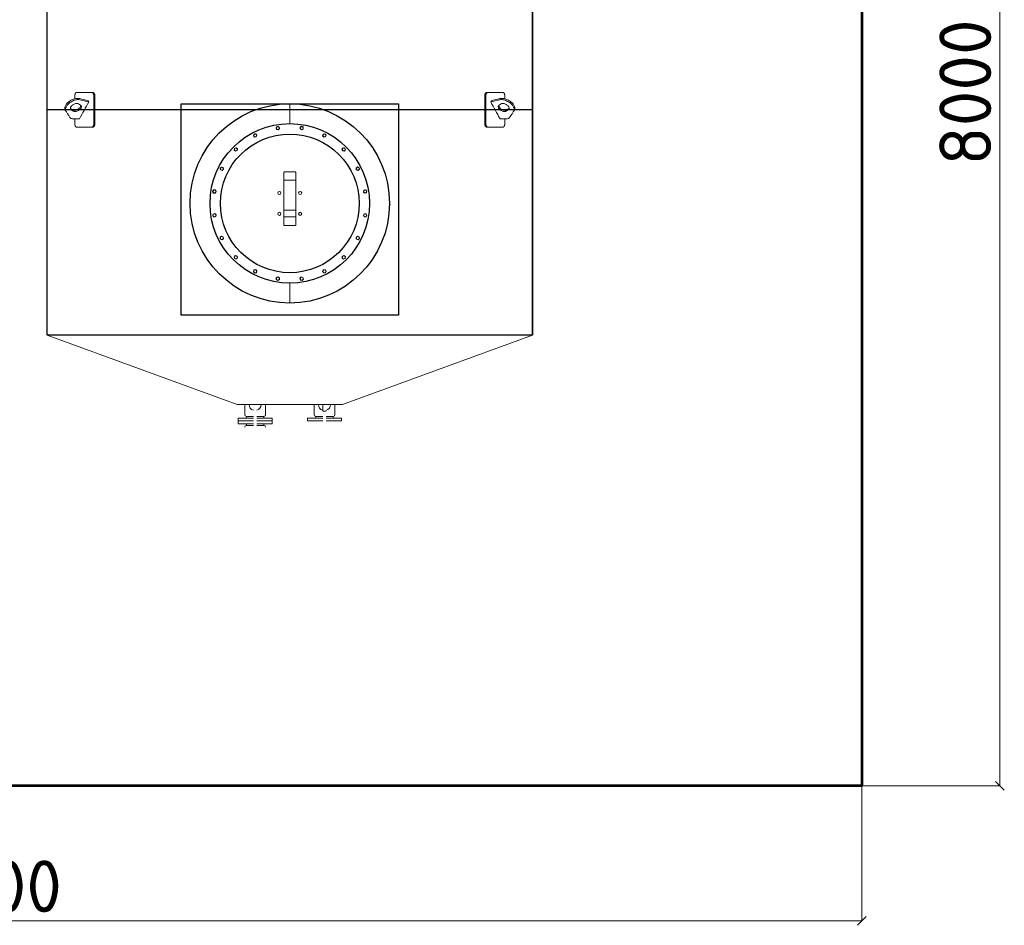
# Model space of a CAD drawing. Header units: millimetres. Extents: x -34827 to 118056, y 11959 to 116489.
# Tile 81 of 105: x 56630 to 62309, y 24888 to 30112. Entities that reach past the tile are written whole.
import ezdxf

# ---------------------------------------------------------------- set-up
doc = ezdxf.new("R2010")
doc.units = ezdxf.units.MM
doc.linetypes.add('K5LT32774', pattern=[0])
doc.linetypes.add('K5LT32775', pattern=[0])
doc.layers.add('SV-DIM-MECH', color=7, linetype='Continuous')
doc.layers.add('Резервуар', color=7, linetype='Continuous')
doc.styles.get("Standard").update_dxf_attribs({"font": 'isocpeur.ttf'})
doc.dimstyles.new('Размер 1000', dxfattribs={"dimtxt": 300, "dimasz": 50, "dimexe": 0.18, "dimexo": 0.0625, "dimgap": 50, "dimtad": 1, "dimdec": 0, "dimrnd": 1, "dimzin": 0, "dimdsep": 46, "dimtxsty": 'Standard', "dimblk": 'OBLIQUE', "dimcen": -0.09, "dimclrd": 5, "dimclre": 5, "dimclrt": 5, "dimadec": 0, "dimazin": 0, "dimtfac": 1, "dimtdec": 0, "dimtofl": 0, "dimtmove": 0, "dimatfit": 3, "dimldrblk": 'OBLIQUE', "dimfxl": 1, "dimtolj": 1, "dimtzin": 0, "dimlwd": 13, "dimlwe": 13, "dimarcsym": 0})

# ---------------------------------------------------------------- blocks, each defined once
blk = doc.blocks.new('*U45')
at = {"layer": 'Резервуар', "lineweight": 20}
blk.add_lwpolyline([(-3.2, 9.9), (7, 7.7), (10.2, -2.2), (3.2, -9.9), (-7, -7.7), (-10.2, 2.2), (-3.2, 9.9)], dxfattribs=at)
at = {"layer": 'Резервуар', "color": 5, "lineweight": 20}
blk.add_circle((0, 0), 8.55, dxfattribs=at)
blk = doc.blocks.new('*U46')
at = {"layer": 'Резервуар', "color": 0, "linetype": 'ByBlock', "lineweight": -2, "transparency": 16777216}
blk.add_blockref('*U45', (964799.1, -2833937.4), dxfattribs=at)
for p, rotation in [((964936.8, -2833937.4), 341.9999999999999), ((964668.2, -2833980), 17.99999999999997), ((965067.7, -2833980), 323.9999999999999), ((964556.9, -2834060.9), 36), ((965179.1, -2834060.9), 306), ((964475.9, -2834172.3), 54), ((965260, -2834172.3), 288), ((964433.4, -2834303.2), 72), ((965302.6, -2834303.2), 269.9999999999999), ((964433.4, -2834440.8), 90), ((965302.6, -2834440.8), 251.9999999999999), ((964475.9, -2834571.8), 108), ((965260, -2834571.8), 234), ((964556.9, -2834683.1), 126), ((965179.1, -2834683.1), 216), ((964668.2, -2834764), 144), ((965067.7, -2834764), 197.9999999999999), ((964799.1, -2834806.6), 162), ((964936.8, -2834806.6), 180)]:
    blk.add_blockref('*U45', p, dxfattribs=dict(at, rotation=rotation))
blk = doc.blocks.new('_Oblique')
at = {"color": 0, "linetype": 'ByBlock', "lineweight": -2}
blk.add_line((-0.5, -0.5), (0.5, 0.5), dxfattribs=at)
blk = doc.blocks.new('*D55')
at = {"layer": 'Defpoints', "color": 0, "transparency": 16777216}
for p in [(61487.8, 33692.6), (62283.7, 33692.6), (61487.8, 25692.6)]:
    blk.add_point(p, dxfattribs=at)
at = {"layer": 'SV-DIM-MECH', "color": 5, "lineweight": 13, "transparency": 16777216}
for p, q in [((61487.8, 33692.6), (62283.9, 33692.6)), ((62283.7, 25692.6), (62283.7, 33692.6)), ((61487.8, 25692.6), (62283.9, 25692.6))]:
    blk.add_line(p, q, dxfattribs=at)
at = {"layer": 'SV-DIM-MECH', "color": 5, "lineweight": 13, "transparency": 16777216, "xscale": 50, "yscale": 50, "zscale": 50}
for p, rotation in [((62283.7, 33692.6), 90), ((62283.7, 25692.6), 270)]:
    blk.add_blockref('_Oblique', p, dxfattribs=dict(at, rotation=rotation))
at = {"layer": 'SV-DIM-MECH', "color": 5, "transparency": 16777216, "insert": (62083.7, 29692.6), "char_height": 300, "attachment_point": 5, "rotation": 90}
blk.add_mtext('\\A1;8000', dxfattribs=at)
blk = doc.blocks.new('*D56')
at = {"layer": 'Defpoints', "color": 0, "transparency": 16777216}
for p in [(51287.8, 25692.6), (61487.8, 25692.6), (51287.8, 24912.6)]:
    blk.add_point(p, dxfattribs=at)
at = {"layer": 'SV-DIM-MECH', "color": 5, "lineweight": 13, "transparency": 16777216}
for p, q in [((51287.8, 25692.5), (51287.8, 24912.4)), ((61487.8, 25692.5), (61487.8, 24912.4)), ((61487.8, 24912.6), (51287.8, 24912.6))]:
    blk.add_line(p, q, dxfattribs=at)
at = {"layer": 'SV-DIM-MECH', "color": 5, "lineweight": 13, "transparency": 16777216, "xscale": 50, "yscale": 50, "zscale": 50, "rotation": 180}
blk.add_blockref('_Oblique', (51287.8, 24912.6), dxfattribs=at)
at = {"layer": 'SV-DIM-MECH', "color": 5, "lineweight": 13, "transparency": 16777216, "xscale": 50, "yscale": 50, "zscale": 50}
blk.add_blockref('_Oblique', (61487.8, 24912.6), dxfattribs=at)
at = {"layer": 'SV-DIM-MECH', "color": 5, "transparency": 16777216, "insert": (56387.8, 25112.6), "char_height": 300, "attachment_point": 5}
blk.add_mtext('\\A1;10200', dxfattribs=at)

msp = doc.modelspace()

# ---------------------------------------------------------------- linework, layer by layer
at = {"color": 6}
msp.add_line((59587.7727, 28292.6047), (59587.7727, 32292.6047), dxfattribs=at)
at = {"lineweight": 53}
msp.add_lwpolyline([(51287.7727, 33692.6047), (61487.7727, 33692.6047), (61487.7727, 25692.6047), (51287.7727, 25692.6047)], close=True, dxfattribs=at)
at = {"color": 6}
msp.add_lwpolyline([(57561.6676, 29627.6047), (58815.6909, 29627.6047), (58815.6909, 28407.7871), (57561.6676, 28407.7871)], close=True, dxfattribs=at)
at = {"layer": 'Резервуар', "color": 6}
msp.add_line((59587.7727, 29592.6047), (56787.7727, 29592.6047), dxfattribs=at)
at = {"layer": 'Резервуар', "color": 6, "linetype": 'K5LT32775', "lineweight": 20}
for p, q in [((58187.7727, 29627.6047), (58187.7727, 29512.6047)), ((58187.7727, 29627.6047), (58187.7727, 29512.6047)), ((58187.7727, 28592.6047), (58187.7727, 28477.6047)), ((58187.7727, 28592.6047), (58187.7727, 28477.6047))]:
    msp.add_line(p, q, dxfattribs=at)
at = {"layer": 'Резервуар', "color": 6, "lineweight": 20}
for p, q in [((57937.7727, 27823.6047), (57937.7727, 27813.6047)), ((58037.7727, 27823.6047), (58037.7727, 27813.6047))]:
    msp.add_line(p, q, dxfattribs=at)
at = {"layer": 'Резервуар', "color": 6, "linetype": 'K5LT32774', "lineweight": 20}
msp.add_line((58437.7727, 27823.6047), (58437.7727, 27813.6047), dxfattribs=at)
at = {"layer": 'Резервуар', "color": 6}
msp.add_lwpolyline([(59587.7727, 32292.6047), (59587.7727, 28292.6047), (56787.7727, 28292.6047), (56787.7727, 32292.6047)], dxfattribs=at)
at = {"layer": 'Резервуар', "color": 6, "lineweight": 20}
for points in [[(58152.7727, 29229.4961), (58152.7727, 29223.7833), (58152.7727, 29186.3181)], [(58152.7727, 28975.0068), (58152.7727, 28925.2858), (58222.7727, 28925.2858), (58222.7727, 28975.0068), (58222.7727, 29014.2016)], [(58152.7727, 29014.2016), (58152.7727, 28975.0068), (58222.7727, 28975.0068)], [(56787.7727, 28292.6047), (57884.1781, 27892.6047), (58491.3673, 27892.6047), (59587.7727, 28292.6047)], [(57977.7727, 27797.6047), (57889.7727, 27797.6047), (57889.7727, 27813.6047), (57977.7727, 27813.6047)], [(57889.7727, 27813.6047), (57889.7727, 27797.6047), (57889.7727, 27781.6047), (57977.7727, 27781.6047)], [(57997.7727, 27813.6047), (58085.7727, 27813.6047), (58085.7727, 27797.6047), (57997.7727, 27797.6047)], [(58085.7727, 27813.6047), (58085.7727, 27797.6047), (58085.7727, 27781.6047), (57997.7727, 27781.6047)], [(58377.7727, 27797.6047), (58289.7727, 27797.6047), (58289.7727, 27813.6047), (58377.7727, 27813.6047)], [(58397.7727, 27813.6047), (58485.7727, 27813.6047), (58485.7727, 27797.6047), (58397.7727, 27797.6047)]]:
    msp.add_lwpolyline(points, dxfattribs=at)
for points in [[(57927.7727, 27892.6047), (57927.7727, 27833.6047, 0.414213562), (57937.7727, 27823.6047), (57977.7727, 27823.6047)], [(58047.7727, 27892.6047), (58047.7727, 27833.6047, -0.414213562), (58037.7727, 27823.6047), (57997.7727, 27823.6047)], [(58327.7727, 27892.6047), (58327.7727, 27833.6047, 0.414213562), (58337.7727, 27823.6047), (58377.7727, 27823.6047), (58337.7727, 27823.6047), (58337.7727, 27813.6047)], [(58397.7727, 27823.6047), (58437.7727, 27823.6047, 0.414213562), (58447.7727, 27833.6047), (58447.7727, 27892.6047)], [(57977.7727, 27771.6047), (57937.7727, 27771.6047, 0.413675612), (57927.7727, 27761.6047)], [(58047.7727, 27761.6047, 0.414213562), (58037.7727, 27771.6047), (57997.7727, 27771.6047)]]:
    msp.add_lwpolyline(points, format="xyb", dxfattribs=at)
at = {"layer": 'Резервуар', "color": 6, "linetype": 'K5LT32774', "lineweight": 20}
msp.add_lwpolyline([(58397.7727, 27853.6047), (58377.7727, 27853.6047), (58377.7727, 27892.6047)], dxfattribs=at)
at = {"layer": 'Резервуар', "color": 6, "lineweight": 20}
for points in [[(57937.7727, 27781.6047), (57937.7727, 27771.6047)], [(58037.7727, 27781.6047), (58037.7727, 27771.6047)]]:
    msp.add_lwpolyline(points, close=True, dxfattribs=at)
at = {"layer": 'Резервуар', "color": 6}
msp.add_circle((58187.7727, 29052.6047), 575, dxfattribs=at)
at = {"layer": 'Резервуар', "color": 6, "lineweight": 30}
for radius in [460, 400]:
    msp.add_circle((58187.7727, 29052.6047), radius, dxfattribs=at)
at = {"layer": 'Резервуар', "color": 6, "lineweight": 20}
for centre in [(58127.6686, 29112.7087), (58247.8768, 29112.7087), (58127.6686, 28992.5006), (58247.8768, 28992.5006)]:
    msp.add_circle(centre, 9, dxfattribs=at)
for centre, start, end in [((57987.7727, 27892.6047), 180, 253.3984504), ((57987.7727, 27892.6047), 286.6015496, 360), ((58387.7727, 27892.6047), 180, 253.3984504), ((58387.7727, 27892.6047), 286.6015496, 360)]:
    msp.add_arc(centre, 35, start, end, dxfattribs=at)
for points, knots in [([(57028.3988, 29637.9644), (57027.1086, 29640.3214), (57025.8184, 29642.6784), (57024.5282, 29645.0354), (57008.2289, 29649.0699), (56991.9297, 29653.1044), (56975.6305, 29657.1389), (56974.4355, 29657.3977), (56970.4287, 29658.2657), (56962.9844, 29658.6283), (56953.0889, 29657.639), (56942.2878, 29654.9444), (56931.1974, 29650.5583), (56920.6149, 29644.7192), (56911.2533, 29637.9009), (56903.5188, 29630.5963), (56897.5259, 29623.1745), (56893.25, 29615.8783), (56890.6063, 29608.8555), (56889.5828, 29602.245), (56889.9963, 29596.0664), (56891.5802, 29592.486), (56892.3514, 29590.7428), (56901.454, 29576.5716), (56910.5566, 29562.4004), (56919.6593, 29548.2292), (56920.9476, 29546.7322), (56923.2962, 29544.0033), (56929.8593, 29540.8381), (56935.0623, 29540.4448), (56938.6463, 29540.1739), (56950.7208, 29540.1739), (56962.7953, 29540.1739), (56974.8698, 29540.1739), (56992.7128, 29572.7707), (57010.5558, 29605.3675), (57028.3988, 29637.9644), (57012.0995, 29641.9988), (56995.8003, 29646.0333), (56979.5011, 29650.0678), (56978.3061, 29650.3267), (56974.2993, 29651.1946), (56966.855, 29651.5572), (56956.9595, 29650.5679), (56946.1584, 29647.8733), (56935.068, 29643.4872), (56924.4855, 29637.6482), (56915.1239, 29630.8299), (56907.3894, 29623.5252), (56901.3965, 29616.1035), (56897.1205, 29608.8072), (56894.4769, 29601.7844), (56893.4534, 29595.1739), (56893.7929, 29590.1013), (56894.6674, 29587.4486), (56894.9512, 29586.6954)], [0, 0, 0, 0, 1, 1, 1, 2, 2, 2, 2.036658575, 2.122919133, 2.22207377, 2.334181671, 2.455718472, 2.578885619, 2.695792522, 2.802239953, 2.897153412, 2.980999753, 3.054971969, 3.12077204, 3.180650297, 3.237462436, 3.237462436, 3.237462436, 4.237462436, 4.237462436, 4.237462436, 4.296097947, 4.344350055, 4.451166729, 4.451166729, 4.451166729, 5.451166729, 5.451166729, 5.451166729, 6.451166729, 6.451166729, 6.451166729, 7.451166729, 7.451166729, 7.451166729, 7.487825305, 7.574085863, 7.6732405, 7.7853484, 7.906885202, 8.030052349, 8.146959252, 8.253406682, 8.348320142, 8.432166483, 8.506138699, 8.571938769, 8.631817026, 8.65596226, 8.65596226, 8.65596226, 8.65596226]), ([(57045.4118, 29692.6047), (57016.2033, 29692.6047), (56986.9948, 29692.6047), (56957.7863, 29692.6047), (56957.4198, 29692.6047), (56956.7412, 29692.5296), (56955.7567, 29692.2158), (56954.8949, 29691.7678), (56954.1134, 29691.2099), (56953.4171, 29690.5854), (56952.8402, 29689.9567), (56952.2863, 29689.2599), (56951.6893, 29688.4011), (56950.9348, 29687.0967), (56950.2024, 29685.5042), (56949.6135, 29683.889), (56949.1607, 29682.3858), (56948.7926, 29680.9028), (56948.4448, 29679.135), (56948.2179, 29677.5451), (56948.0173, 29675.5497), (56947.938, 29674.028), (56947.9277, 29672.8409), (56947.9277, 29672.6047), (56947.9277, 29667.1639), (56947.9277, 29661.7232), (56947.9277, 29656.2825)], [0, 0, 0, 0, 1, 1, 1, 1.070109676, 1.130029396, 1.191234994, 1.241266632, 1.289810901, 1.338315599, 1.367962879, 1.416097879, 1.480180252, 1.560174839, 1.624226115, 1.672298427, 1.728683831, 1.78293711, 1.854167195, 1.886619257, 1.977442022, 2, 2, 2, 3, 3, 3, 3]), ([(57057.4046, 29512.6047), (57057.4046, 29565.938), (57057.4046, 29619.2713), (57057.4046, 29672.6047), (57057.4046, 29673.4438), (57057.3431, 29675.0552), (57057.104, 29677.1811), (57056.7995, 29678.9139), (57056.4282, 29680.545), (57055.942, 29682.2126), (57055.3232, 29683.8769), (57054.6747, 29685.3057), (57054.0036, 29686.5503), (57053.2978, 29687.6641), (57052.5039, 29688.7305), (57051.626, 29689.7147), (57050.7591, 29690.5052), (57049.9128, 29691.1429), (57049.2005, 29691.5813), (57048.4766, 29691.9415), (57047.9939, 29692.1341), (57047.4787, 29692.3053), (57047.0134, 29692.4316), (57046.3915, 29692.5454), (57045.8661, 29692.5961), (57045.5311, 29692.6047), (57045.4118, 29692.6047), (57047.5347, 29692.6047), (57049.6576, 29692.6047), (57051.7805, 29692.6047), (57052.2166, 29692.6047), (57053.0262, 29692.5296), (57054.2057, 29692.2158), (57055.2427, 29691.7678), (57056.1864, 29691.2099), (57057.0299, 29690.5854), (57057.7308, 29689.9567), (57058.4054, 29689.2599), (57059.1342, 29688.4012), (57060.058, 29687.0967), (57060.9581, 29685.5042), (57061.6842, 29683.8891), (57062.2436, 29682.3858), (57062.6992, 29680.9028), (57063.1304, 29679.135), (57063.4121, 29677.5451), (57063.6515, 29675.6278), (57063.7557, 29674.1076), (57063.7727, 29672.9205), (57063.7727, 29672.6047), (57063.7727, 29619.2713), (57063.7727, 29565.938), (57063.7727, 29512.6047), (57063.7727, 29511.7656), (57063.7112, 29510.1541), (57063.4721, 29508.0283), (57063.1676, 29506.2955), (57062.7963, 29504.6644), (57062.3101, 29502.9968), (57061.6913, 29501.3325), (57061.0428, 29499.9036), (57060.3718, 29498.659), (57059.666, 29497.5452), (57058.8721, 29496.4788), (57057.9942, 29495.4946), (57057.1274, 29494.7041), (57056.2812, 29494.0664), (57055.5689, 29493.6281), (57054.8451, 29493.2679), (57054.3625, 29493.0752), (57053.8472, 29492.904), (57053.382, 29492.7777), (57052.7601, 29492.6639), (57052.2348, 29492.6132), (57051.8999, 29492.6047), (57051.7805, 29492.6047), (57049.6576, 29492.6047), (57047.5347, 29492.6047), (57045.4118, 29492.6047), (57045.8479, 29492.6047), (57046.6575, 29492.6797), (57047.8372, 29492.9936), (57048.8743, 29493.4415), (57049.8181, 29493.9995), (57050.6616, 29494.6239), (57051.3625, 29495.2527), (57052.0372, 29495.9494), (57052.766, 29496.8082), (57053.6899, 29498.1127), (57054.59, 29499.7051), (57055.3161, 29501.3203), (57055.8755, 29502.8236), (57056.3311, 29504.3065), (57056.7623, 29506.0744), (57057.044, 29507.6643), (57057.2834, 29509.5816), (57057.3876, 29511.1017), (57057.4046, 29512.2888), (57057.4046, 29512.6047)], [0, 0, 0, 0, 1, 1, 1, 1.080128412, 1.153904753, 1.206147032, 1.252313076, 1.32023682, 1.382728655, 1.438760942, 1.490849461, 1.54211593, 1.593097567, 1.652841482, 1.71027634, 1.750312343, 1.800935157, 1.83142901, 1.870864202, 1.880287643, 1.915806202, 1.946869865, 1.981143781, 2, 2, 2, 3, 3, 3, 3.070109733, 3.130030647, 3.19123557, 3.241266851, 3.28981091, 3.33831552, 3.367962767, 3.416097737, 3.48018008, 3.560174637, 3.62422589, 3.672298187, 3.728683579, 3.782936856, 3.854166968, 3.88661906, 3.969832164, 4, 4, 4, 5, 5, 5, 5.080128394, 5.153904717, 5.206146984, 5.252313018, 5.320236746, 5.382728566, 5.438760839, 5.490849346, 5.542115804, 5.593097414, 5.652841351, 5.710276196, 5.750312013, 5.800934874, 5.831428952, 5.870863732, 5.880286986, 5.915805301, 5.946869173, 5.981143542, 6, 6, 6, 7, 7, 7, 7.070109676, 7.130029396, 7.191234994, 7.241266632, 7.289810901, 7.338315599, 7.367962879, 7.416097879, 7.480180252, 7.560174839, 7.624226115, 7.672298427, 7.728683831, 7.78293711, 7.854167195, 7.886619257, 7.969832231, 8, 8, 8, 8]), ([(59318.1408, 29512.6047), (59318.1408, 29565.938), (59318.1408, 29619.2713), (59318.1408, 29672.6047), (59318.1408, 29673.4438), (59318.2023, 29675.0552), (59318.4414, 29677.1811), (59318.746, 29678.9139), (59319.1172, 29680.545), (59319.6034, 29682.2126), (59320.2223, 29683.8769), (59320.8707, 29685.3057), (59321.5418, 29686.5503), (59322.2476, 29687.6641), (59323.0415, 29688.7305), (59323.9195, 29689.7147), (59324.7863, 29690.5052), (59325.6326, 29691.1429), (59326.3449, 29691.5813), (59327.0688, 29691.9415), (59327.5515, 29692.1341), (59328.0667, 29692.3053), (59328.532, 29692.4316), (59329.1539, 29692.5454), (59329.6793, 29692.5961), (59330.0143, 29692.6047), (59330.1336, 29692.6047), (59328.0107, 29692.6047), (59325.8878, 29692.6047), (59323.7649, 29692.6047), (59323.3288, 29692.6047), (59322.5192, 29692.5296), (59321.3397, 29692.2158), (59320.3027, 29691.7678), (59319.359, 29691.2099), (59318.5155, 29690.5854), (59317.8146, 29689.9567), (59317.14, 29689.2599), (59316.4112, 29688.4012), (59315.4874, 29687.0967), (59314.5873, 29685.5042), (59313.8612, 29683.8891), (59313.3018, 29682.3858), (59312.8462, 29680.9028), (59312.415, 29679.135), (59312.1333, 29677.5451), (59311.8939, 29675.6278), (59311.7897, 29674.1076), (59311.7727, 29672.9205), (59311.7727, 29672.6047), (59311.7727, 29619.2713), (59311.7727, 29565.938), (59311.7727, 29512.6047), (59311.7727, 29511.7656), (59311.8342, 29510.1541), (59312.0733, 29508.0283), (59312.3778, 29506.2955), (59312.7491, 29504.6644), (59313.2353, 29502.9968), (59313.8541, 29501.3325), (59314.5026, 29499.9036), (59315.1736, 29498.659), (59315.8794, 29497.5452), (59316.6733, 29496.4788), (59317.5512, 29495.4946), (59318.418, 29494.7041), (59319.2642, 29494.0664), (59319.9765, 29493.6281), (59320.7003, 29493.2679), (59321.1829, 29493.0752), (59321.6982, 29492.904), (59322.1634, 29492.7777), (59322.7853, 29492.6639), (59323.3106, 29492.6132), (59323.6455, 29492.6047), (59323.7649, 29492.6047), (59325.8878, 29492.6047), (59328.0107, 29492.6047), (59330.1336, 29492.6047), (59329.6975, 29492.6047), (59328.8879, 29492.6797), (59327.7082, 29492.9936), (59326.6711, 29493.4415), (59325.7273, 29493.9995), (59324.8838, 29494.6239), (59324.1829, 29495.2527), (59323.5082, 29495.9494), (59322.7794, 29496.8082), (59321.8555, 29498.1127), (59320.9554, 29499.7051), (59320.2293, 29501.3203), (59319.6699, 29502.8236), (59319.2144, 29504.3065), (59318.7831, 29506.0744), (59318.5014, 29507.6643), (59318.262, 29509.5816), (59318.1578, 29511.1017), (59318.1408, 29512.2888), (59318.1408, 29512.6047)], [0, 0, 0, 0, 1, 1, 1, 1.080128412, 1.153904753, 1.206147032, 1.252313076, 1.32023682, 1.382728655, 1.438760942, 1.490849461, 1.54211593, 1.593097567, 1.652841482, 1.71027634, 1.750312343, 1.800935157, 1.83142901, 1.870864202, 1.880287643, 1.915806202, 1.946869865, 1.981143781, 2, 2, 2, 3, 3, 3, 3.070109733, 3.130030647, 3.19123557, 3.241266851, 3.28981091, 3.33831552, 3.367962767, 3.416097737, 3.48018008, 3.560174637, 3.62422589, 3.672298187, 3.728683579, 3.782936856, 3.854166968, 3.88661906, 3.969832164, 4, 4, 4, 5, 5, 5, 5.080128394, 5.153904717, 5.206146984, 5.252313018, 5.320236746, 5.382728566, 5.438760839, 5.490849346, 5.542115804, 5.593097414, 5.652841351, 5.710276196, 5.750312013, 5.800934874, 5.831428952, 5.870863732, 5.880286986, 5.915805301, 5.946869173, 5.981143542, 6, 6, 6, 7, 7, 7, 7.070109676, 7.130029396, 7.191234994, 7.241266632, 7.289810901, 7.338315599, 7.367962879, 7.416097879, 7.480180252, 7.560174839, 7.624226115, 7.672298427, 7.728683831, 7.78293711, 7.854167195, 7.886619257, 7.969832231, 8, 8, 8, 8]), ([(59330.1336, 29692.6047), (59359.3421, 29692.6047), (59388.5506, 29692.6047), (59417.7591, 29692.6047), (59418.1256, 29692.6047), (59418.8042, 29692.5296), (59419.7887, 29692.2158), (59420.6505, 29691.7678), (59421.432, 29691.2099), (59422.1283, 29690.5854), (59422.7052, 29689.9567), (59423.2591, 29689.2599), (59423.8561, 29688.4011), (59424.6106, 29687.0967), (59425.343, 29685.5042), (59425.9319, 29683.889), (59426.3847, 29682.3858), (59426.7528, 29680.9028), (59427.1006, 29679.135), (59427.3275, 29677.5451), (59427.5281, 29675.5497), (59427.6074, 29674.028), (59427.6177, 29672.8409), (59427.6177, 29672.6047), (59427.6177, 29667.1639), (59427.6177, 29661.7232), (59427.6177, 29656.2825)], [0, 0, 0, 0, 1, 1, 1, 1.070109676, 1.130029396, 1.191234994, 1.241266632, 1.289810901, 1.338315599, 1.367962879, 1.416097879, 1.480180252, 1.560174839, 1.624226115, 1.672298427, 1.728683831, 1.78293711, 1.854167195, 1.886619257, 1.977442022, 2, 2, 2, 3, 3, 3, 3]), ([(59347.1466, 29637.9644), (59348.4368, 29640.3214), (59349.727, 29642.6784), (59351.0172, 29645.0354), (59367.3165, 29649.0699), (59383.6157, 29653.1044), (59399.9149, 29657.1389), (59401.1099, 29657.3977), (59405.1167, 29658.2657), (59412.561, 29658.6283), (59422.4565, 29657.639), (59433.2576, 29654.9444), (59444.348, 29650.5583), (59454.9305, 29644.7192), (59464.2921, 29637.9009), (59472.0266, 29630.5963), (59478.0195, 29623.1745), (59482.2954, 29615.8783), (59484.9391, 29608.8555), (59485.9626, 29602.245), (59485.5491, 29596.0664), (59483.9652, 29592.486), (59483.194, 29590.7428), (59474.0914, 29576.5716), (59464.9888, 29562.4004), (59455.8861, 29548.2292), (59454.5978, 29546.7322), (59452.2492, 29544.0033), (59445.6861, 29540.8381), (59440.4831, 29540.4448), (59436.8991, 29540.1739), (59424.8246, 29540.1739), (59412.7501, 29540.1739), (59400.6756, 29540.1739), (59382.8326, 29572.7707), (59364.9896, 29605.3675), (59347.1466, 29637.9644), (59363.4459, 29641.9988), (59379.7451, 29646.0333), (59396.0443, 29650.0678), (59397.2393, 29650.3267), (59401.2461, 29651.1946), (59408.6904, 29651.5572), (59418.5859, 29650.5679), (59429.387, 29647.8733), (59440.4774, 29643.4872), (59451.0599, 29637.6482), (59460.4215, 29630.8299), (59468.156, 29623.5252), (59474.1489, 29616.1035), (59478.4249, 29608.8072), (59481.0685, 29601.7844), (59482.092, 29595.1739), (59481.7525, 29590.1013), (59480.878, 29587.4486), (59480.5942, 29586.6954)], [0, 0, 0, 0, 1, 1, 1, 2, 2, 2, 2.036658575, 2.122919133, 2.22207377, 2.334181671, 2.455718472, 2.578885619, 2.695792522, 2.802239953, 2.897153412, 2.980999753, 3.054971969, 3.12077204, 3.180650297, 3.237462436, 3.237462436, 3.237462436, 4.237462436, 4.237462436, 4.237462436, 4.296097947, 4.344350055, 4.451166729, 4.451166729, 4.451166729, 5.451166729, 5.451166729, 5.451166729, 6.451166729, 6.451166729, 6.451166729, 7.451166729, 7.451166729, 7.451166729, 7.487825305, 7.574085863, 7.6732405, 7.7853484, 7.906885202, 8.030052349, 8.146959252, 8.253406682, 8.348320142, 8.432166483, 8.506138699, 8.571938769, 8.631817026, 8.65596226, 8.65596226, 8.65596226, 8.65596226]), ([(56981.0539, 29619.3461), (56982.1518, 29618.4757), (56984.6028, 29616.5326), (56986.17, 29611.9508), (56985.7378, 29607.0018), (56983.7682, 29602.0524), (56980.1831, 29596.9243), (56974.9394, 29591.8663), (56968.2128, 29587.3607), (56960.6428, 29584.0364), (56953.1371, 29582.2832), (56946.5921, 29582.2193), (56941.9621, 29583.2541), (56939.8094, 29584.4801), (56939.1619, 29584.8489), (56935.3178, 29587.3246), (56931.4738, 29589.8002), (56927.6297, 29592.2759), (56926.5318, 29593.1463), (56924.0809, 29595.0893), (56922.5136, 29599.6712), (56922.9458, 29604.6202), (56924.9155, 29609.5696), (56928.5004, 29614.6974), (56933.7447, 29619.7568), (56940.4687, 29624.2562), (56948.0489, 29627.6045), (56955.4961, 29629.2739), (56962.8799, 29629.603), (56967.2055, 29627.7599), (56969.5217, 29626.773), (56973.3658, 29624.2974), (56977.2098, 29621.8217), (56981.0539, 29619.3461)], [0, 0, 0, 0, 0.041440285, 0.092509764, 0.136737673, 0.188598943, 0.250358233, 0.323169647, 0.405938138, 0.491962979, 0.569936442, 0.635369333, 0.68721333, 0.709517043, 0.709517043, 0.709517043, 1.709517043, 1.709517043, 1.709517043, 1.750957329, 1.802026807, 1.846254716, 1.898115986, 1.959875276, 2.03268669, 2.115455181, 2.201480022, 2.279453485, 2.344107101, 2.41863584, 2.41863584, 2.41863584, 3.41863584, 3.41863584, 3.41863584, 3.41863584]), ([(56982.0051, 29618.5808), (56982.1369, 29617.1653), (56981.8414, 29614.008), (56979.8976, 29609.1235), (56976.3125, 29603.9954), (56971.0689, 29598.9374), (56964.3422, 29594.4317), (56956.7722, 29591.1075), (56949.2665, 29589.3543), (56942.7215, 29589.2904), (56938.0915, 29590.3252), (56935.9388, 29591.5512), (56935.2913, 29591.92), (56931.4472, 29594.3956), (56927.6032, 29596.8713), (56923.7591, 29599.3469), (56923.4451, 29599.5711), (56923.1311, 29599.7953), (56922.817, 29600.0194)], [0, 0, 0, 0, 0.042158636, 0.094019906, 0.155779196, 0.22859061, 0.311359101, 0.397383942, 0.475357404, 0.540790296, 0.592634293, 0.614938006, 0.614938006, 0.614938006, 1.614938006, 1.614938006, 1.614938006, 2.614938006, 2.614938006, 2.614938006, 2.614938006]), ([(59394.4915, 29619.3461), (59393.3936, 29618.4757), (59390.9426, 29616.5326), (59389.3754, 29611.9508), (59389.8076, 29607.0018), (59391.7772, 29602.0524), (59395.3623, 29596.9243), (59400.606, 29591.8663), (59407.3326, 29587.3607), (59414.9026, 29584.0364), (59422.4083, 29582.2832), (59428.9533, 29582.2193), (59433.5833, 29583.2541), (59435.736, 29584.4801), (59436.3835, 29584.8489), (59440.2276, 29587.3246), (59444.0716, 29589.8002), (59447.9157, 29592.2759), (59449.0136, 29593.1463), (59451.4645, 29595.0893), (59453.0318, 29599.6712), (59452.5996, 29604.6202), (59450.6299, 29609.5696), (59447.045, 29614.6974), (59441.8007, 29619.7568), (59435.0767, 29624.2562), (59427.4965, 29627.6045), (59420.0493, 29629.2739), (59412.6655, 29629.603), (59408.3399, 29627.7599), (59406.0237, 29626.773), (59402.1796, 29624.2974), (59398.3356, 29621.8217), (59394.4915, 29619.3461)], [0, 0, 0, 0, 0.041440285, 0.092509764, 0.136737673, 0.188598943, 0.250358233, 0.323169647, 0.405938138, 0.491962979, 0.569936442, 0.635369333, 0.68721333, 0.709517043, 0.709517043, 0.709517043, 1.709517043, 1.709517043, 1.709517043, 1.750957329, 1.802026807, 1.846254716, 1.898115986, 1.959875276, 2.03268669, 2.115455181, 2.201480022, 2.279453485, 2.344107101, 2.41863584, 2.41863584, 2.41863584, 3.41863584, 3.41863584, 3.41863584, 3.41863584]), ([(59393.5403, 29618.5808), (59393.4085, 29617.1653), (59393.704, 29614.008), (59395.6478, 29609.1235), (59399.2329, 29603.9954), (59404.4766, 29598.9374), (59411.2032, 29594.4317), (59418.7732, 29591.1075), (59426.2789, 29589.3543), (59432.8239, 29589.2904), (59437.4539, 29590.3252), (59439.6066, 29591.5512), (59440.2541, 29591.92), (59444.0982, 29594.3956), (59447.9422, 29596.8713), (59451.7863, 29599.3469), (59452.1003, 29599.5711), (59452.4143, 29599.7953), (59452.7284, 29600.0194)], [0, 0, 0, 0, 0.042158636, 0.094019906, 0.155779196, 0.22859061, 0.311359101, 0.397383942, 0.475357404, 0.540790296, 0.592634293, 0.614938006, 0.614938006, 0.614938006, 1.614938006, 1.614938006, 1.614938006, 2.614938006, 2.614938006, 2.614938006, 2.614938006]), ([(56947.9277, 29540.1739), (56947.9277, 29530.9842), (56947.9277, 29521.7944), (56947.9277, 29512.6047), (56947.9277, 29511.6609), (56947.9834, 29510.0494), (56948.1838, 29507.9276), (56948.4483, 29506.0593), (56948.8157, 29504.1642), (56949.2853, 29502.3613), (56949.8008, 29500.7812), (56950.3106, 29499.4768), (56950.8697, 29498.2708), (56951.4512, 29497.2044), (56952.1468, 29496.1218), (56952.8507, 29495.2253), (56953.7333, 29494.3102), (56954.4749, 29493.7178), (56955.2253, 29493.2679), (56955.6268, 29493.0752), (56956.0561, 29492.904), (56956.4442, 29492.7777), (56956.9972, 29492.6567), (56957.4382, 29492.6103), (56957.7199, 29492.6047), (56957.7863, 29492.6047), (56986.9948, 29492.6047), (57016.2033, 29492.6047), (57045.4118, 29492.6047)], [0, 0, 0, 0, 1, 1, 1, 1.090129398, 1.153904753, 1.206147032, 1.27577862, 1.348381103, 1.400985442, 1.457045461, 1.507643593, 1.559393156, 1.609163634, 1.677663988, 1.720267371, 1.800935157, 1.83142901, 1.870864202, 1.880287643, 1.915806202, 1.946869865, 1.987516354, 2, 2, 2, 3, 3, 3, 3]), ([(59427.6177, 29540.1739), (59427.6177, 29530.9842), (59427.6177, 29521.7944), (59427.6177, 29512.6047), (59427.6177, 29511.6609), (59427.5621, 29510.0494), (59427.3616, 29507.9276), (59427.0971, 29506.0593), (59426.7297, 29504.1642), (59426.2601, 29502.3613), (59425.7446, 29500.7812), (59425.2348, 29499.4768), (59424.6757, 29498.2708), (59424.0942, 29497.2044), (59423.3986, 29496.1218), (59422.6947, 29495.2253), (59421.8121, 29494.3102), (59421.0705, 29493.7178), (59420.3201, 29493.2679), (59419.9186, 29493.0752), (59419.4894, 29492.904), (59419.1012, 29492.7777), (59418.5482, 29492.6567), (59418.1073, 29492.6103), (59417.8255, 29492.6047), (59417.7591, 29492.6047), (59388.5506, 29492.6047), (59359.3421, 29492.6047), (59330.1336, 29492.6047)], [0, 0, 0, 0, 1, 1, 1, 1.090129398, 1.153904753, 1.206147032, 1.27577862, 1.348381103, 1.400985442, 1.457045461, 1.507643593, 1.559393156, 1.609163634, 1.677663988, 1.720267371, 1.800935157, 1.83142901, 1.870864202, 1.880287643, 1.915806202, 1.946869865, 1.987516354, 2, 2, 2, 3, 3, 3, 3]), ([(58222.7727, 29186.3181), (58199.4394, 29186.3181), (58176.106, 29186.3181), (58152.7727, 29186.3181), (58152.7727, 29184.8161), (58152.7727, 29183.3141), (58152.7727, 29181.812), (58152.7727, 29125.9419), (58152.7727, 29070.0718), (58152.7727, 29014.2016), (58176.106, 29014.2016), (58199.4394, 29014.2016), (58222.7727, 29014.2016), (58222.7727, 29070.0718), (58222.7727, 29125.9419), (58222.7727, 29181.812), (58222.7727, 29183.3141), (58222.7727, 29184.8161), (58222.7727, 29186.3181), (58222.7727, 29198.8065), (58222.7727, 29211.2949), (58222.7727, 29223.7833), (58222.7727, 29225.6876), (58222.7727, 29227.5918), (58222.7727, 29229.4961), (58222.7164, 29230.0185), (58222.6038, 29231.0635), (58221.6637, 29232.5725), (58220.1477, 29233.7477), (58218.8277, 29233.8749), (58218.2137, 29233.9341), (58197.9197, 29233.9341), (58177.6257, 29233.9341), (58157.3317, 29233.9341), (58156.7177, 29233.8749), (58155.3977, 29233.7477), (58153.8817, 29232.5725), (58152.9416, 29231.0635), (58152.829, 29230.0185), (58152.7727, 29229.4961)], [0, 0, 0, 0, 1, 1, 1, 2, 2, 2, 3, 3, 3, 4, 4, 4, 5, 5, 5, 6, 6, 6, 7, 7, 7, 8, 8, 8, 8.015570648, 8.031149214, 8.05209328, 8.070309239, 8.070309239, 8.070309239, 9.070309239, 9.070309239, 9.070309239, 9.088525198, 9.109469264, 9.125047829, 9.140618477, 9.140618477, 9.140618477, 9.140618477])]:
    msp.add_open_spline(points, degree=3, knots=knots, dxfattribs=at)

# ---------------------------------------------------------------- block references
msp.add_blockref('*U46', (-906680.2076, 2863424.6114), dxfattribs=at)

# ---------------------------------------------------------------- dimensions: what is measured, and where the dimension line sits
at = {"layer": 'SV-DIM-MECH'}
dim = msp.add_linear_dim(base=(62283.7353, 33692.6047), p1=(61487.7727, 25692.6047), p2=(61487.7727, 33692.6047), angle=90, dimstyle='Размер 1000', dxfattribs=at)
dim.commit()
dim.dimension.update_dxf_attribs({"geometry": '*D55', "text_midpoint": (62083.7353, 29692.6047)})
dim = msp.add_linear_dim(base=(51287.7727, 24912.5675), p1=(61487.7727, 25692.6047), p2=(51287.7727, 25692.6047), dimstyle='Размер 1000', dxfattribs=at)
dim.commit()
dim.dimension.update_dxf_attribs({"geometry": '*D56', "text_midpoint": (56387.7727, 25112.5675)})

doc.saveas('drawing.dxf')
